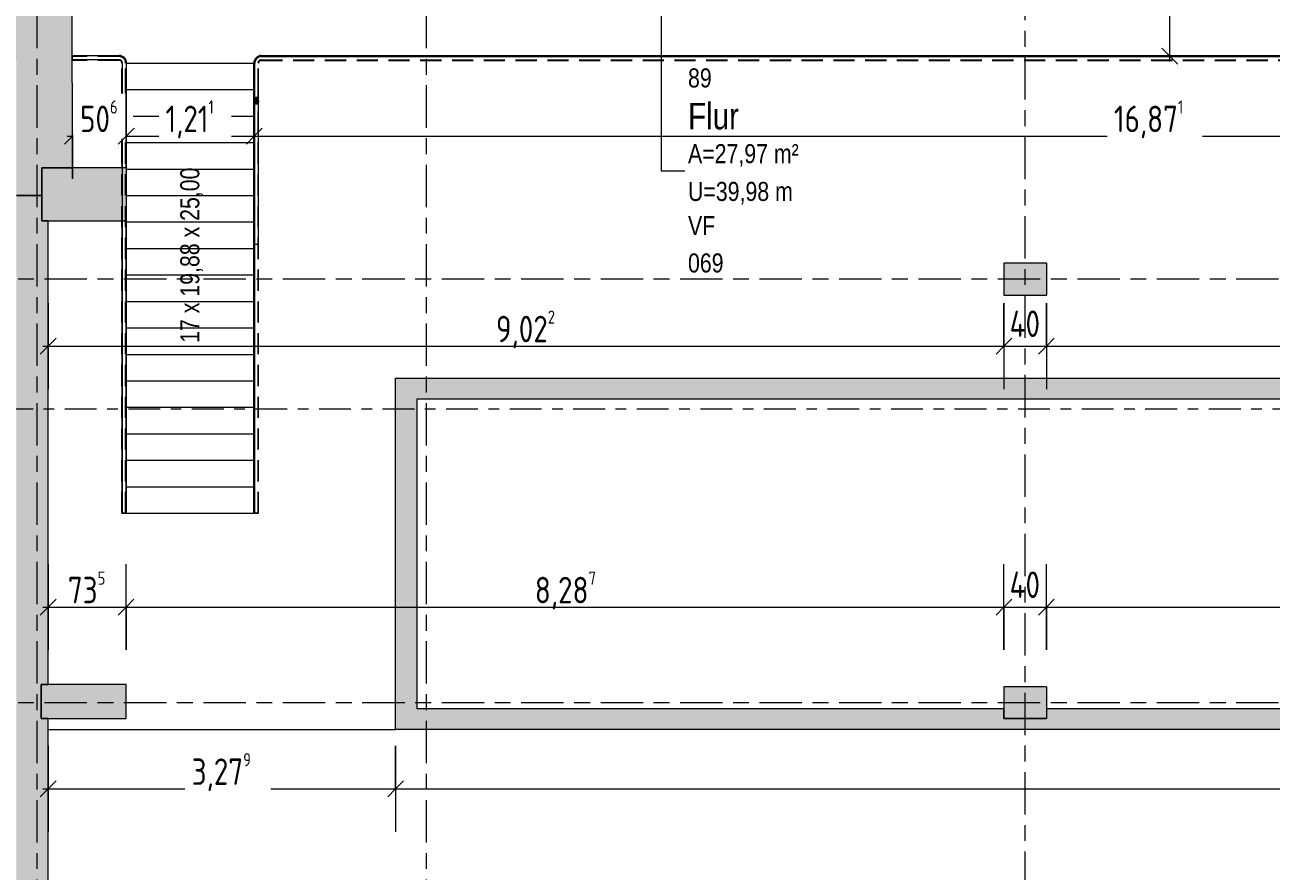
# Model space of a CAD drawing. Header units: metres. Extents: x 2 to 163, y -54 to 869.
# Tile 71 of 78: x 56 to 68, y 6 to 14. Entities that reach past the tile are written whole.
import ezdxf

# ---------------------------------------------------------------- set-up
doc = ezdxf.new("R2010")
doc.units = ezdxf.units.M
for name, pattern in [('_Rasterlinie_', [0.75, 0.4, -0.1, 0.15, -0.1]), ('_Schnittlinie_', [0.6, 0.3, -0.1, 0.1, -0.1]), ('_Verdeckte Linien_', [0.3, 0.2, -0.1])]:
    doc.linetypes.add(name, pattern=pattern)
for name, color, linetype, lineweight in [('A_Bem', 7, 'Continuous', 5), ('A_Bem-100', 7, 'Continuous', 5), ('A_Geländer', 7, 'Continuous', 5), ('A_Geschossdecken', 7, 'Continuous', 5), ('A_Linien_Raumtrennung', 7, 'Continuous', 5), ('A_Raster', 128, 'Continuous', 5), ('A_Raum-Txt', 16, 'Continuous', 5), ('A_Symbol-S_A', 172, 'Continuous', 5), ('A_Tragwerksstützen', 7, 'Continuous', 5), ('A_Treppe', 38, 'Continuous', 5), ('A_Wand', 244, 'Continuous', 5), ('A_Wand_Schraff', 1, 'Continuous', 5), ('Treppe - Beschriftungen', 50, 'Continuous', 5)]:
    doc.layers.add(name, color=color, linetype=linetype, lineweight=lineweight)
doc.styles.add('Arial_1', font='arial.ttf', dxfattribs={"width": 0.8, "height": 0.18})
doc.styles.add('Arial_B', font='txt', dxfattribs={"width": 0.8, "height": 0.25})
doc.styles.add('ISOCPEUR', font='isocpeur.ttf', dxfattribs={"width": 0.8, "height": 0.25})
doc.dimstyles.new('BLB-Standard_2_5_Aussen', dxfattribs={"dimscale": 0.3048, "dimtxt": 0.248995, "dimasz": 0.492126, "dimexe": 1.32874, "dimexo": 0.0625, "dimgap": 0.032808, "dimtad": 1, "dimdec": 1, "dimlfac": 100, "dimrnd": 0.1, "dimdsep": 46, "dimtxsty": 'ISOCPEUR', "dimblk1": 'OBLIQUE', "dimblk2": 'OBLIQUE', "dimsah": 1, "dimcen": 0.09, "dimdle": 0.164042, "dimazin": 0, "dimtfac": 1, "dimtdec": 4, "dimtix": 1, "dimtmove": 0, "dimatfit": 3, "dimfxl": 1.32874, "dimfxlon": 1, "dimtvp": 1, "dimtolj": 1, "dimtzin": 0, "dimarcsym": 2})
doc.dimstyles.new('BLB-Standard_2_5_Aussen_1', dxfattribs={"dimscale": 0.3048, "dimtxt": 0.248995, "dimasz": 0.492126, "dimexe": 1.32874, "dimexo": 0.0625, "dimgap": 0.032808, "dimtad": 1, "dimrnd": 0.001, "dimzin": 0, "dimdsep": 46, "dimtxsty": 'ISOCPEUR', "dimblk1": 'OBLIQUE', "dimblk2": 'OBLIQUE', "dimsah": 1, "dimcen": 0.09, "dimdle": 0.164042, "dimazin": 0, "dimtfac": 1, "dimtdec": 4, "dimtix": 1, "dimtmove": 0, "dimatfit": 3, "dimfxl": 1.32874, "dimfxlon": 1, "dimtvp": 1, "dimtolj": 1, "dimtzin": 0, "dimarcsym": 2})
doc.dimstyles.new('BLB-Standard_2_5_Aussen_maskiert', dxfattribs={"dimscale": 0.3048, "dimtxt": 0.248995, "dimasz": 0.492126, "dimexe": 1.32874, "dimexo": 0.0625, "dimgap": 0.032808, "dimtad": 1, "dimdec": 1, "dimlfac": 100, "dimrnd": 0.1, "dimdsep": 46, "dimtxsty": 'ISOCPEUR', "dimblk1": 'OBLIQUE', "dimblk2": 'OBLIQUE', "dimsah": 1, "dimcen": 0.09, "dimdle": 0.164042, "dimazin": 0, "dimtfac": 1, "dimtdec": 4, "dimtix": 1, "dimtmove": 0, "dimatfit": 3, "dimfxl": 1.32874, "dimfxlon": 1, "dimtvp": 1, "dimtfill": 1, "dimtolj": 1, "dimtzin": 0, "dimarcsym": 2})
doc.dimstyles.new('BLB-Standard_2_5_Aussen_maskiert_1', dxfattribs={"dimscale": 0.3048, "dimtxt": 0.248995, "dimasz": 0.492126, "dimexe": 1.32874, "dimexo": 0.0625, "dimgap": 0.032808, "dimtad": 1, "dimrnd": 0.001, "dimzin": 0, "dimdsep": 46, "dimtxsty": 'ISOCPEUR', "dimblk1": 'OBLIQUE', "dimblk2": 'OBLIQUE', "dimsah": 1, "dimcen": 0.09, "dimdle": 0.164042, "dimazin": 0, "dimtfac": 1, "dimtdec": 4, "dimtix": 1, "dimtmove": 0, "dimatfit": 3, "dimfxl": 1.32874, "dimfxlon": 1, "dimtvp": 1, "dimtfill": 1, "dimtolj": 1, "dimtzin": 0, "dimarcsym": 2})

# ---------------------------------------------------------------- blocks, each defined once
blk = doc.blocks.new('Geländer - Geländer-8098191-AB-E-1 OK FFB')
at = {"layer": 'A_Geländer', "color": 250, "lineweight": 9}
for p, q in [((1.24, 13.772), (1.24, 14.022)), ((1.24, 13.772), (1.24, 14.022)), ((1.24, 13.772), (1.24, 14.022)), ((1.24, 13.772), (1.24, 14.022)), ((1.301, 14.083), (18.046, 14.083)), ((1.301, 14.083), (18.046, 14.083)), ((1.301, 14.083), (18.046, 14.083)), ((1.301, 14.083), (18.046, 14.083)), ((1.24, 9.772), (1.24, 13.772)), ((1.24, 9.772), (1.24, 13.772)), ((1.24, 9.772), (1.24, 13.772)), ((1.24, 9.772), (1.24, 13.772)), ((1.27, 9.772), (1.24, 9.772)), ((1.27, 9.772), (1.24, 9.772)), ((1.27, 9.772), (1.24, 9.772)), ((1.27, 9.772), (1.24, 9.772))]:
    blk.add_line(p, q, dxfattribs=at)
at = {"layer": 'A_Geländer', "color": 250, "linetype": '_Verdeckte Linien_', "lineweight": 9}
for p, q in [((1.27, 13.772), (1.27, 14.022)), ((1.27, 13.772), (1.27, 14.022)), ((1.27, 13.772), (1.27, 14.022)), ((1.27, 13.772), (1.27, 14.022)), ((1.301, 14.053), (18.046, 14.053)), ((1.301, 14.053), (18.046, 14.053)), ((1.301, 14.053), (18.046, 14.053)), ((1.301, 14.053), (18.046, 14.053)), ((1.27, 9.772), (1.27, 13.772)), ((1.27, 9.772), (1.27, 13.772)), ((1.27, 9.772), (1.27, 13.772)), ((1.27, 9.772), (1.27, 13.772))]:
    blk.add_line(p, q, dxfattribs=at)
at = {"layer": 'A_Geländer', "color": 250, "lineweight": 9}
blk.add_arc((1.301, 14.022), 0.0615, 90, 180, dxfattribs=at)
blk.add_arc((1.301, 14.022), 0.0615, 90, 180, dxfattribs=at)
blk.add_arc((1.301, 14.022), 0.0615, 90, 180, dxfattribs=at)
blk.add_arc((1.301, 14.022), 0.0615, 90, 180, dxfattribs=at)
at = {"layer": 'A_Geländer', "color": 250, "linetype": '_Verdeckte Linien_', "lineweight": 9}
blk.add_arc((1.301, 14.022), 0.0315, 90, 180, dxfattribs=at)
blk.add_arc((1.301, 14.022), 0.0315, 90, 180, dxfattribs=at)
blk.add_arc((1.301, 14.022), 0.0315, 90, 180, dxfattribs=at)
blk.add_arc((1.301, 14.022), 0.0315, 90, 180, dxfattribs=at)
blk = doc.blocks.new('Geländer - Geländer-8098194-AB-E-1 OK FFB')
at = {"layer": 'A_Geländer', "color": 250, "lineweight": 9}
for p, q in [((-0.483, 14.053), (-0.483, 14.083)), ((-0.483, 14.053), (-0.483, 14.083)), ((-0.483, 14.053), (-0.483, 14.083)), ((-0.483, 14.053), (-0.483, 14.083)), ((-0.042, 14.053), (-0.483, 14.053)), ((-0.042, 14.053), (-0.483, 14.053)), ((-0.042, 14.053), (-0.483, 14.053)), ((-0.042, 14.053), (-0.483, 14.053)), ((-0.011, 13.772), (-0.011, 14.022)), ((-0.011, 13.772), (-0.011, 14.022)), ((-0.011, 13.772), (-0.011, 14.022)), ((-0.011, 13.772), (-0.011, 14.022)), ((-0.011, 9.772), (-0.011, 13.772)), ((-0.011, 9.772), (-0.011, 13.772)), ((-0.011, 9.772), (-0.011, 13.772)), ((-0.011, 9.772), (-0.011, 13.772)), ((0.019, 9.772), (-0.011, 9.772)), ((0.019, 9.772), (-0.011, 9.772)), ((0.019, 9.772), (-0.011, 9.772)), ((0.019, 9.772), (-0.011, 9.772))]:
    blk.add_line(p, q, dxfattribs=at)
at = {"layer": 'A_Geländer', "color": 250, "linetype": '_Verdeckte Linien_', "lineweight": 9}
for p, q in [((-0.042, 14.083), (-0.483, 14.083)), ((-0.042, 14.083), (-0.483, 14.083)), ((-0.042, 14.083), (-0.483, 14.083)), ((-0.042, 14.083), (-0.483, 14.083)), ((0.019, 13.772), (0.019, 14.022)), ((0.019, 13.772), (0.019, 14.022)), ((0.019, 13.772), (0.019, 14.022)), ((0.019, 13.772), (0.019, 14.022)), ((0.019, 9.772), (0.019, 13.772)), ((0.019, 9.772), (0.019, 13.772)), ((0.019, 9.772), (0.019, 13.772)), ((0.019, 9.772), (0.019, 13.772))]:
    blk.add_line(p, q, dxfattribs=at)
blk.add_arc((-0.042, 14.022), 0.0615, 360, 90, dxfattribs=at)
blk.add_arc((-0.042, 14.022), 0.0615, 360, 90, dxfattribs=at)
blk.add_arc((-0.042, 14.022), 0.0615, 360, 90, dxfattribs=at)
blk.add_arc((-0.042, 14.022), 0.0615, 360, 90, dxfattribs=at)
at = {"layer": 'A_Geländer', "color": 250, "lineweight": 9}
blk.add_arc((-0.042, 14.022), 0.0315, 360, 90, dxfattribs=at)
blk.add_arc((-0.042, 14.022), 0.0315, 360, 90, dxfattribs=at)
blk.add_arc((-0.042, 14.022), 0.0315, 360, 90, dxfattribs=at)
blk.add_arc((-0.042, 14.022), 0.0315, 360, 90, dxfattribs=at)
blk = doc.blocks.new('Typ des oberen Holms - Oberer Geländerholm_Innen_-8098199-AB-E-1 OK FFB')
at = {"layer": 'A_Geländer', "lineweight": 9}
blk.add_hatch(color=253, dxfattribs=at).paths.add_polyline_path([(1.253, 13.634), (1.257, 13.634), (1.261, 13.635), (1.265, 13.638), (1.271, 13.647), (1.274, 13.659), (1.274, 13.672), (1.271, 13.684), (1.265, 13.693), (1.261, 13.696), (1.257, 13.698), (1.253, 13.698), (1.249, 13.696), (1.245, 13.693), (1.239, 13.684), (1.235, 13.672), (1.235, 13.659), (1.239, 13.647), (1.245, 13.638), (1.249, 13.635)], flags=0)
at = {"layer": 'A_Geländer', "color": 250, "lineweight": 9}
for p, q in [((1.235, 13.666), (1.235, 12.308)), ((1.275, 12.308), (1.275, 13.666))]:
    blk.add_line(p, q, dxfattribs=at)
at = {"layer": 'A_Geländer', "color": 250, "lineweight": 9, "flags": 128}
for points in [[(1.275, 13.666), (1.274, 13.672), (1.273, 13.679), (1.271, 13.684), (1.268, 13.689), (1.265, 13.693), (1.261, 13.696), (1.257, 13.698), (1.253, 13.698), (1.249, 13.696), (1.245, 13.693), (1.242, 13.689), (1.239, 13.684), (1.237, 13.679), (1.235, 13.672), (1.235, 13.666)], [(1.275, 13.666), (1.274, 13.659), (1.273, 13.653), (1.271, 13.647), (1.268, 13.642), (1.265, 13.638), (1.261, 13.635), (1.257, 13.634), (1.253, 13.634), (1.249, 13.635), (1.245, 13.638), (1.242, 13.642), (1.239, 13.647), (1.237, 13.653), (1.235, 13.659), (1.235, 13.666)], [(1.275, 12.308), (1.274, 12.308), (1.273, 12.308), (1.271, 12.308), (1.267, 12.308), (1.264, 12.308), (1.259, 12.308), (1.255, 12.308), (1.25, 12.308), (1.246, 12.308), (1.242, 12.308), (1.239, 12.308), (1.237, 12.308), (1.235, 12.308), (1.235, 12.308)]]:
    blk.add_lwpolyline(points, dxfattribs=at)
blk = doc.blocks.new('Typ des oberen Holms - Oberer Geländerholm_Innen_-V8-AB-E-1 OK FFB')
at = {"layer": 'A_Geländer', "color": 250, "linetype": '_Verdeckte Linien_', "lineweight": 9}
for p, q in [((1.235, 13.772), (1.235, 14.022)), ((1.275, 13.772), (1.275, 14.022)), ((1.301, 14.088), (18.046, 14.088)), ((1.301, 14.048), (18.046, 14.048)), ((1.235, 9.772), (1.235, 13.772)), ((1.275, 9.772), (1.275, 13.772)), ((1.235, 9.772), (1.275, 9.772))]:
    blk.add_line(p, q, dxfattribs=at)
for radius in [0.0665, 0.0265]:
    blk.add_arc((1.301, 14.022), radius, 90, 180, dxfattribs=at)
blk = doc.blocks.new('Typ des oberen Holms - Oberer Geländerholm_Innen_-8098211-AB-E-1 OK FFB')
at = {"layer": 'A_Geländer', "lineweight": 9}
blk.add_hatch(color=253, dxfattribs=at).paths.add_polyline_path([(0.002, 13.634), (0.006, 13.634), (0.01, 13.635), (0.014, 13.638), (0.02, 13.647), (0.024, 13.659), (0.024, 13.672), (0.02, 13.684), (0.014, 13.693), (0.01, 13.696), (0.006, 13.698), (0.002, 13.698), (-0.002, 13.696), (-0.006, 13.693), (-0.012, 13.684), (-0.015, 13.672), (-0.015, 13.659), (-0.012, 13.647), (-0.006, 13.638), (-0.002, 13.635)], flags=0)
at = {"layer": 'A_Geländer', "color": 250, "lineweight": 9}
for p, q in [((-0.016, 13.666), (-0.016, 13.033)), ((0.024, 13.033), (0.024, 13.666)), ((-0.016, 12.533), (-0.016, 9.772)), ((0.024, 9.772), (0.024, 12.533))]:
    blk.add_line(p, q, dxfattribs=at)
at = {"layer": 'A_Geländer', "color": 250, "lineweight": 9, "flags": 128}
for points in [[(0.024, 13.666), (0.024, 13.672), (0.022, 13.679), (0.02, 13.684), (0.017, 13.689), (0.014, 13.693), (0.01, 13.696), (0.006, 13.698), (0.002, 13.698), (-0.002, 13.696), (-0.006, 13.693), (-0.009, 13.689), (-0.012, 13.684), (-0.014, 13.679), (-0.015, 13.672), (-0.016, 13.666)], [(-0.016, 13.666), (-0.015, 13.659), (-0.014, 13.653), (-0.012, 13.647), (-0.009, 13.642), (-0.006, 13.638), (-0.002, 13.635), (0.002, 13.634), (0.006, 13.634), (0.01, 13.635), (0.014, 13.638), (0.017, 13.642), (0.02, 13.647), (0.022, 13.653), (0.024, 13.659), (0.024, 13.666)], [(0.024, 9.772), (0.023, 9.772), (0.021, 9.772), (0.018, 9.772), (0.014, 9.772), (0.009, 9.772), (0.004, 9.772), (-0.001, 9.772), (-0.006, 9.772), (-0.01, 9.772), (-0.013, 9.772), (-0.015, 9.772), (-0.016, 9.772)]]:
    blk.add_lwpolyline(points, dxfattribs=at)
blk = doc.blocks.new('Typ des oberen Holms - Oberer Geländerholm_Innen_-V9-AB-E-1 OK FFB')
at = {"layer": 'A_Geländer', "color": 250, "linetype": '_Verdeckte Linien_', "lineweight": 9}
for p, q in [((-0.483, 14.048), (-0.483, 14.088)), ((-0.042, 14.088), (-0.483, 14.088)), ((-0.042, 14.048), (-0.483, 14.048)), ((-0.016, 13.772), (-0.016, 14.022)), ((0.024, 13.772), (0.024, 14.022)), ((-0.016, 9.772), (-0.016, 13.772)), ((0.024, 9.772), (0.024, 13.772)), ((-0.016, 9.772), (0.024, 9.772))]:
    blk.add_line(p, q, dxfattribs=at)
for radius in [0.0665, 0.0265]:
    blk.add_arc((-0.042, 14.022), radius, 360, 90, dxfattribs=at)
blk = doc.blocks.new('DIMBLOCK321-AB-E-1 OK FFB')
at = {"layer": 'A_Bem-100', "lineweight": 9}
for p, q in [((66.758, 15.594), (66.683, 15.669)), ((66.758, 15.594), (66.833, 15.519)), ((66.758, 14.088), (66.683, 14.163)), ((66.758, 14.088), (66.833, 14.013))]:
    blk.add_line(p, q, dxfattribs=at)
at = {"layer": 'A_Bem-100'}
for p, q in [((66.353, 15.594), (67.163, 15.594)), ((66.758, 15.594), (66.353, 15.594)), ((66.758, 14.038), (66.758, 15.644)), ((66.353, 14.088), (67.163, 14.088)), ((66.758, 14.088), (66.353, 14.088))]:
    blk.add_line(p, q, dxfattribs=at)
at = {"layer": 'A_Bem-100', "color": 0, "insert": (66.421, 14.576), "char_height": 0.25, "width": 0.63639, "attachment_point": 1, "rotation": 90, "line_spacing_factor": 1.149209, "style": 'ISOCPEUR', "bg_fill": 3, "box_fill_scale": 1.25, "bg_fill_color": 256, "bg_fill_true_color": 13158600, "bg_fill_transparency": 0}
blk.add_mtext('1,50\\A2\\H0.5x;\\S5^  ;\\H2x;', dxfattribs=at)
blk = doc.blocks.new('_Oblique')
at = {"color": 0, "linetype": 'ByBlock', "lineweight": -2}
blk.add_line((-0.5, -0.5), (0.5, 0.5), dxfattribs=at)
blk = doc.blocks.new('DIMBLOCK322-AB-E-1 OK FFB')
at = {"layer": 'A_Bem-100'}
for p, q in [((56.399, 12.928), (56.399, 13.738)), ((56.905, 13.738), (56.905, 12.928)), ((56.905, 13.333), (56.905, 13.738)), ((56.349, 13.333), (56.905, 13.333)), ((56.399, 13.333), (56.399, 12.928))]:
    blk.add_line(p, q, dxfattribs=at)
at = {"layer": 'A_Bem-100', "lineweight": 9}
for p, q in [((56.399, 13.333), (56.324, 13.258)), ((56.399, 13.333), (56.474, 13.408)), ((56.905, 13.333), (56.83, 13.258)), ((56.905, 13.333), (56.98, 13.408))]:
    blk.add_line(p, q, dxfattribs=at)
at = {"layer": 'A_Bem-100', "color": 0, "insert": (56.47, 13.67), "char_height": 0.25, "width": 0.43621, "attachment_point": 1, "line_spacing_factor": 1.149209, "style": 'ISOCPEUR', "bg_fill": 3, "box_fill_scale": 1.25, "bg_fill_color": 256, "bg_fill_true_color": 13158600, "bg_fill_transparency": 0}
blk.add_mtext('50\\A2\\H0.5x;\\S6^  ;\\H2x;', dxfattribs=at)
blk = doc.blocks.new('DIMBLOCK323-AB-E-1 OK FFB')
at = {"layer": 'A_Bem-100'}
for p, q in [((56.905, 13.738), (56.905, 12.928)), ((56.905, 13.333), (56.905, 13.738)), ((58.115, 13.738), (58.115, 12.928)), ((58.115, 13.333), (58.115, 13.738)), ((56.905, 13.333), (58.115, 13.333))]:
    blk.add_line(p, q, dxfattribs=at)
at = {"layer": 'A_Bem-100', "lineweight": 9}
for p, q in [((56.905, 13.333), (56.83, 13.258)), ((56.905, 13.333), (56.98, 13.408)), ((58.115, 13.333), (58.04, 13.258)), ((58.115, 13.333), (58.19, 13.408))]:
    blk.add_line(p, q, dxfattribs=at)
at = {"layer": 'A_Bem-100', "color": 0, "insert": (57.277, 13.67), "char_height": 0.25, "width": 0.55871, "attachment_point": 1, "line_spacing_factor": 1.149209, "style": 'ISOCPEUR', "bg_fill": 3, "box_fill_scale": 1.25, "bg_fill_color": 256, "bg_fill_true_color": 13158600, "bg_fill_transparency": 0}
blk.add_mtext('1,21\\A2\\H0.5x;\\S1^  ;\\H2x;', dxfattribs=at)
blk = doc.blocks.new('DIMBLOCK324-AB-E-1 OK FFB')
at = {"layer": 'A_Bem-100'}
for p, q in [((58.115, 13.738), (58.115, 12.928)), ((58.115, 13.333), (58.115, 13.738)), ((74.987, 13.738), (74.987, 12.928)), ((74.987, 13.333), (74.987, 13.738)), ((58.115, 13.333), (75.037, 13.333))]:
    blk.add_line(p, q, dxfattribs=at)
at = {"layer": 'A_Bem-100', "lineweight": 9}
for p, q in [((58.115, 13.333), (58.04, 13.258)), ((58.115, 13.333), (58.19, 13.408)), ((74.987, 13.333), (74.912, 13.258)), ((74.987, 13.333), (75.062, 13.408))]:
    blk.add_line(p, q, dxfattribs=at)
at = {"layer": 'A_Bem-100', "color": 0, "insert": (66.23, 13.67), "char_height": 0.25, "width": 0.77084, "attachment_point": 1, "line_spacing_factor": 1.149209, "style": 'ISOCPEUR', "bg_fill": 3, "box_fill_scale": 1.25, "bg_fill_color": 256, "bg_fill_true_color": 13158600, "bg_fill_transparency": 0}
blk.add_mtext('16,87\\A2\\H0.5x;\\S1^  ;\\H2x;', dxfattribs=at)
blk = doc.blocks.new('DIMBLOCK380-AB-E-1 OK FFB')
at = {"layer": 'A_Bem-100'}
for p, q in [((56.169, 7.574), (56.169, 6.764)), ((56.169, 7.169), (56.169, 7.574)), ((59.449, 7.574), (59.449, 6.764)), ((59.449, 7.169), (59.449, 7.574)), ((56.119, 7.169), (59.449, 7.169))]:
    blk.add_line(p, q, dxfattribs=at)
at = {"layer": 'A_Bem-100', "lineweight": 9}
for p, q in [((56.169, 7.169), (56.244, 7.244)), ((59.449, 7.169), (59.524, 7.244)), ((56.169, 7.169), (56.094, 7.094)), ((59.449, 7.169), (59.374, 7.094))]:
    blk.add_line(p, q, dxfattribs=at)
at = {"layer": 'A_Bem-100', "color": 0, "insert": (57.524, 7.506), "char_height": 0.25, "width": 0.68419, "attachment_point": 1, "line_spacing_factor": 1.149209, "style": 'ISOCPEUR', "bg_fill": 3, "box_fill_scale": 1.25, "bg_fill_color": 256, "bg_fill_true_color": 13158600, "bg_fill_transparency": 0}
blk.add_mtext('3,27\\A2\\H0.5x;\\S9^  ;\\H2x;', dxfattribs=at)
blk = doc.blocks.new('DIMBLOCK381-AB-E-1 OK FFB')
at = {"layer": 'A_Bem-100'}
for p, q in [((59.449, 7.574), (59.449, 6.764)), ((59.449, 7.169), (59.449, 7.574)), ((77.134, 7.574), (77.134, 6.764)), ((77.134, 7.169), (77.134, 7.574)), ((59.449, 7.169), (77.134, 7.169))]:
    blk.add_line(p, q, dxfattribs=at)
at = {"layer": 'A_Bem-100', "lineweight": 9}
for p, q in [((59.449, 7.169), (59.524, 7.244)), ((77.134, 7.169), (77.209, 7.244)), ((59.449, 7.169), (59.374, 7.094)), ((77.134, 7.169), (77.059, 7.094))]:
    blk.add_line(p, q, dxfattribs=at)
at = {"layer": 'A_Bem-100', "color": 0, "insert": (67.958, 7.506), "char_height": 0.25, "width": 0.80072, "attachment_point": 1, "line_spacing_factor": 1.149209, "style": 'ISOCPEUR', "bg_fill": 3, "box_fill_scale": 1.25, "bg_fill_color": 256, "bg_fill_true_color": 13158600, "bg_fill_transparency": 0}
blk.add_mtext('17,68\\A2\\H0.5x;\\S5^  ;\\H2x;', dxfattribs=at)
blk = doc.blocks.new('DIMBLOCK390-AB-E-1 OK FFB')
at = {"layer": 'A_Bem-100'}
for p, q in [((56.169, 9.29), (56.169, 8.48)), ((56.169, 8.885), (56.169, 9.29)), ((56.904, 8.48), (56.904, 9.29)), ((56.119, 8.885), (56.904, 8.885)), ((56.904, 8.885), (56.904, 8.48))]:
    blk.add_line(p, q, dxfattribs=at)
at = {"layer": 'A_Bem-100', "lineweight": 9}
for p, q in [((56.169, 8.885), (56.244, 8.96)), ((56.904, 8.885), (56.979, 8.96)), ((56.169, 8.885), (56.094, 8.81)), ((56.904, 8.885), (56.829, 8.81))]:
    blk.add_line(p, q, dxfattribs=at)
at = {"layer": 'A_Bem-100', "color": 0, "insert": (56.355, 9.221), "char_height": 0.25, "width": 0.43621, "attachment_point": 1, "line_spacing_factor": 1.149209, "style": 'ISOCPEUR'}
blk.add_mtext('73\\A2\\H0.5x;\\S5^  ;\\H2x;', dxfattribs=at)
blk = doc.blocks.new('DIMBLOCK391-AB-E-1 OK FFB')
at = {"layer": 'A_Bem-100'}
for p, q in [((56.904, 8.48), (56.904, 9.29)), ((65.192, 8.48), (65.192, 9.29)), ((56.904, 8.885), (65.192, 8.885)), ((56.904, 8.885), (56.904, 8.48)), ((65.192, 8.885), (65.192, 8.48))]:
    blk.add_line(p, q, dxfattribs=at)
at = {"layer": 'A_Bem-100', "lineweight": 9}
for p, q in [((56.904, 8.885), (56.979, 8.96)), ((65.192, 8.885), (65.267, 8.96)), ((56.904, 8.885), (56.829, 8.81)), ((65.192, 8.885), (65.117, 8.81))]:
    blk.add_line(p, q, dxfattribs=at)
at = {"layer": 'A_Bem-100', "color": 0, "insert": (60.763, 9.221), "char_height": 0.25, "width": 0.68419, "attachment_point": 1, "line_spacing_factor": 1.149209, "style": 'ISOCPEUR'}
blk.add_mtext('8,28\\A2\\H0.5x;\\S7^  ;\\H2x;', dxfattribs=at)
blk = doc.blocks.new('DIMBLOCK392-AB-E-1 OK FFB')
at = {"layer": 'A_Bem-100'}
for p, q in [((65.192, 8.48), (65.192, 9.29)), ((65.592, 8.48), (65.592, 9.29)), ((65.192, 8.885), (65.592, 8.885)), ((65.192, 8.885), (65.192, 8.48)), ((65.592, 8.885), (65.592, 8.48))]:
    blk.add_line(p, q, dxfattribs=at)
at = {"layer": 'A_Bem-100', "lineweight": 9}
for p, q in [((65.192, 8.885), (65.267, 8.96)), ((65.592, 8.885), (65.667, 8.96)), ((65.192, 8.885), (65.117, 8.81)), ((65.592, 8.885), (65.517, 8.81))]:
    blk.add_line(p, q, dxfattribs=at)
at = {"layer": 'A_Bem-100', "color": 0, "insert": (65.245, 9.221), "char_height": 0.25, "width": 0.35255, "attachment_point": 1, "line_spacing_factor": 1.149209, "style": 'ISOCPEUR'}
blk.add_mtext('40', dxfattribs=at)
blk = doc.blocks.new('DIMBLOCK393-AB-E-1 OK FFB')
at = {"layer": 'A_Bem-100'}
for p, q in [((65.592, 8.48), (65.592, 9.29)), ((70.982, 8.48), (70.982, 9.29)), ((65.592, 8.885), (70.982, 8.885)), ((65.592, 8.885), (65.592, 8.48)), ((70.982, 8.885), (70.982, 8.48))]:
    blk.add_line(p, q, dxfattribs=at)
at = {"layer": 'A_Bem-100', "lineweight": 9}
for p, q in [((65.592, 8.885), (65.667, 8.96)), ((70.982, 8.885), (71.057, 8.96)), ((65.592, 8.885), (65.517, 8.81)), ((70.982, 8.885), (70.907, 8.81))]:
    blk.add_line(p, q, dxfattribs=at)
at = {"layer": 'A_Bem-100', "color": 0, "insert": (68.047, 9.221), "char_height": 0.25, "width": 0.57664, "attachment_point": 1, "line_spacing_factor": 1.149209, "style": 'ISOCPEUR'}
blk.add_mtext('5,39', dxfattribs=at)
blk = doc.blocks.new('DIMBLOCK399-AB-E-1 OK FFB')
at = {"layer": 'A_Bem-100'}
for p, q in [((56.169, 11.754), (56.169, 10.944)), ((56.169, 11.349), (56.169, 11.754)), ((65.192, 11.754), (65.192, 10.944)), ((65.192, 11.349), (65.192, 11.754)), ((56.119, 11.349), (65.192, 11.349))]:
    blk.add_line(p, q, dxfattribs=at)
at = {"layer": 'A_Bem-100', "lineweight": 9}
for p, q in [((56.169, 11.349), (56.244, 11.424)), ((65.192, 11.349), (65.267, 11.424)), ((56.169, 11.349), (56.094, 11.274)), ((65.192, 11.349), (65.117, 11.274))]:
    blk.add_line(p, q, dxfattribs=at)
at = {"layer": 'A_Bem-100', "color": 0, "insert": (60.396, 11.686), "char_height": 0.25, "width": 0.68419, "attachment_point": 1, "line_spacing_factor": 1.149209, "style": 'ISOCPEUR'}
blk.add_mtext('9,02\\A2\\H0.5x;\\S2^  ;\\H2x;', dxfattribs=at)
blk = doc.blocks.new('DIMBLOCK400-AB-E-1 OK FFB')
at = {"layer": 'A_Bem-100'}
for p, q in [((65.192, 11.754), (65.192, 10.944)), ((65.192, 11.349), (65.192, 11.754)), ((65.592, 11.754), (65.592, 10.944)), ((65.592, 11.349), (65.592, 11.754)), ((65.192, 11.349), (65.592, 11.349))]:
    blk.add_line(p, q, dxfattribs=at)
at = {"layer": 'A_Bem-100', "lineweight": 9}
for p, q in [((65.192, 11.349), (65.267, 11.424)), ((65.592, 11.349), (65.667, 11.424)), ((65.192, 11.349), (65.117, 11.274)), ((65.592, 11.349), (65.517, 11.274))]:
    blk.add_line(p, q, dxfattribs=at)
at = {"layer": 'A_Bem-100', "color": 0, "insert": (65.245, 11.686), "char_height": 0.25, "width": 0.35255, "attachment_point": 1, "line_spacing_factor": 1.149209, "style": 'ISOCPEUR'}
blk.add_mtext('40', dxfattribs=at)
blk = doc.blocks.new('DIMBLOCK401-AB-E-1 OK FFB')
at = {"layer": 'A_Bem-100'}
for p, q in [((65.592, 11.754), (65.592, 10.944)), ((65.592, 11.349), (65.592, 11.754)), ((70.982, 11.754), (70.982, 10.944)), ((70.982, 11.349), (70.982, 11.754)), ((65.592, 11.349), (70.982, 11.349))]:
    blk.add_line(p, q, dxfattribs=at)
at = {"layer": 'A_Bem-100', "lineweight": 9}
for p, q in [((65.592, 11.349), (65.667, 11.424)), ((70.982, 11.349), (71.057, 11.424)), ((65.592, 11.349), (65.517, 11.274)), ((70.982, 11.349), (70.907, 11.274))]:
    blk.add_line(p, q, dxfattribs=at)
at = {"layer": 'A_Bem-100', "color": 0, "insert": (68.047, 11.686), "char_height": 0.25, "width": 0.57664, "attachment_point": 1, "line_spacing_factor": 1.149209, "style": 'ISOCPEUR'}
blk.add_mtext('5,39', dxfattribs=at)

msp = doc.modelspace()

# ---------------------------------------------------------------- hatches: boundary and pattern name
at = {"layer": 'A_Tragwerksstützen'}
for points in [[(56.1094, 12.5329), (56.9094, 12.5329), (56.9094, 13.0329), (56.1094, 13.0329), (56.1094, 12.7729)], [(65.1919, 11.8316), (65.5919, 11.8316), (65.5919, 12.1316), (65.1919, 12.1316)], [(56.9044, 7.8329), (56.9044, 8.1529), (56.1044, 8.1529), (56.1044, 7.8329), (56.1694, 7.8329)], [(65.1919, 7.8316), (65.5919, 7.8316), (65.5919, 8.1316), (65.1919, 8.1316), (65.1919, 7.928)]]:
    msp.add_hatch(color=8, dxfattribs=at).paths.add_polyline_path(points, flags=0)
at = {"layer": 'A_Wand_Schraff', "lineweight": 9}
for points in [[(55.8694, 12.7725), (56.1094, 12.7729), (56.1094, 13.0329), (56.3989, 13.0329), (56.3936, 15.8938), (56.1636, 15.8938), (56.1636, 15.8909), (55.8636, 15.8938), (55.867, 14.0782)], [(56.1694, -14.9729), (56.1694, -12.1596), (56.0944, -12.1596), (56.0944, -11.8496), (56.1694, -11.8496), (56.1694, -8.1596), (56.0944, -8.1596), (56.0944, -7.8496), (56.1694, -7.8496), (56.1694, -4.1646), (56.0794, -4.1646), (56.0794, -3.8546), (56.1694, -3.8546), (56.1694, -0.1696), (56.0994, -0.1696), (56.0994, 0.1504), (56.1694, 0.1504), (56.1694, 3.8179), (56.0894, 3.8179), (56.0894, 4.1379), (56.1694, 4.1379), (56.1694, 7.8329), (56.1044, 7.8329), (56.1044, 8.1529), (56.1694, 8.1529), (56.1694, 12.5329), (56.1094, 12.5329), (56.1094, 12.7729), (55.8694, 12.7729), (55.8694, -14.9723)]]:
    msp.add_hatch(color=253, dxfattribs=at).paths.add_polyline_path(points, flags=0)
at = {"layer": 'A_Wand_Schraff'}
for points in [[(77.1338, 10.848), (77.1338, 11.048), (59.4488, 11.048), (59.4488, 10.848), (76.9338, 10.848)], [(59.6488, 7.928), (59.6488, 10.848), (59.4488, 10.848), (59.4488, 7.928)], [(76.103, 7.728), (76.9338, 7.728), (76.9338, 7.8316), (76.8219, 7.8316), (76.8219, 7.928), (71.3819, 7.928), (71.3819, 7.8316), (70.9819, 7.8316), (70.9819, 7.928), (65.5919, 7.928), (65.5919, 7.8316), (65.1919, 7.8316), (65.1919, 7.928), (59.4488, 7.928), (59.4488, 7.728), (67.4799, 7.728)]]:
    msp.add_hatch(color=8, dxfattribs=at).paths.add_polyline_path(points, flags=0)

# ---------------------------------------------------------------- linework, layer by layer
at = {"layer": 'A_Geschossdecken', "color": 253, "lineweight": 9}
for p, q in [((56.397, 14.0938), (56.838, 14.0938)), ((56.9099, 14.0218), (58.1099, 14.0218)), ((58.1819, 14.0938), (74.9264, 14.0938)), ((56.1694, 7.728), (59.4488, 7.728))]:
    msp.add_line(p, q, dxfattribs=at)
for centre, start, end in [((56.838, 14.0218), 0, 90), ((58.1819, 14.0218), 90, 180)]:
    msp.add_arc(centre, 0.0719, start, end, dxfattribs=at)
at = {"layer": 'A_Linien_Raumtrennung', "color": 250, "lineweight": 9}
for p, q in [((56.9099, 14.0218), (58.1099, 14.0218)), ((56.9099, 9.7718), (58.1099, 9.7718))]:
    msp.add_line(p, q, dxfattribs=at)
msp.add_arc((56.838, 14.0218), 0.0719, 359.96615, 90, dxfattribs=at)
at = {"layer": 'A_Raster', "linetype": '_Rasterlinie_', "lineweight": 9}
for p, q in [((56.0619, 37.0621), (56.0619, -53.073)), ((65.3919, -53.073), (65.3919, 37.0621)), ((87.2847, 11.9816), (15.4272, 11.9816)), ((87.2847, 7.9816), (15.4272, 7.9816))]:
    msp.add_line(p, q, dxfattribs=at)
at = {"layer": 'A_Raum-Txt'}
for p, q in [((61.955, 14.9669), (61.955, 13.0044)), ((61.955, 13.0044), (62.1798, 13.0044))]:
    msp.add_line(p, q, dxfattribs=at)
at = {"layer": 'A_Symbol-S_A', "linetype": '_Schnittlinie_', "lineweight": 9}
msp.add_line((22.7262, 10.7587), (86.0189, 10.7587), dxfattribs=at)
at = {"layer": 'A_Tragwerksstützen', "color": 250, "lineweight": 9}
for p, q in [((56.3989, 13.0329), (56.1094, 13.0329)), ((56.1094, 13.0329), (56.1094, 12.7729)), ((56.9094, 13.0329), (56.3989, 13.0329)), ((56.9094, 12.5329), (56.9094, 13.0329)), ((56.1094, 12.7729), (56.1094, 12.5329)), ((56.1094, 12.5329), (56.1694, 12.5329)), ((56.1694, 12.5329), (56.9094, 12.5329)), ((65.5919, 12.1316), (65.1919, 12.1316)), ((65.1919, 12.1316), (65.1919, 11.8316)), ((65.5919, 12.1316), (65.5919, 11.8316)), ((65.1919, 11.8316), (65.5919, 11.8316)), ((56.1694, 8.1529), (56.1044, 8.1529)), ((56.1044, 8.1529), (56.1044, 7.8329)), ((56.9044, 8.1529), (56.1694, 8.1529)), ((56.9044, 7.8329), (56.9044, 8.1529)), ((65.5919, 8.1316), (65.1919, 8.1316)), ((65.1919, 8.1316), (65.1919, 7.928)), ((65.5919, 8.1316), (65.5919, 7.928)), ((65.1919, 7.928), (65.1919, 7.8316)), ((65.5919, 7.928), (65.5919, 7.8316)), ((56.1044, 7.8329), (56.1694, 7.8329)), ((56.1694, 7.8329), (56.9044, 7.8329)), ((65.1919, 7.8316), (65.5919, 7.8316))]:
    msp.add_line(p, q, dxfattribs=at)
at = {"layer": 'A_Treppe', "color": 250, "lineweight": 9}
for p, q in [((56.9099, 14.0218), (58.1099, 14.0218)), ((56.9099, 13.7718), (56.9099, 14.0218)), ((58.1099, 13.7718), (58.1099, 14.0218)), ((56.9099, 13.5218), (56.9099, 13.7718)), ((56.9099, 13.7718), (58.1099, 13.7718)), ((58.1099, 13.5218), (58.1099, 13.7718)), ((56.9099, 13.2718), (56.9099, 13.5218)), ((56.9099, 13.5218), (58.1099, 13.5218)), ((58.1099, 13.2718), (58.1099, 13.5218)), ((56.9099, 13.0218), (56.9099, 13.2718)), ((56.9099, 13.2718), (58.1099, 13.2718)), ((58.1099, 13.0218), (58.1099, 13.2718)), ((56.9099, 12.7718), (56.9099, 13.0218)), ((56.9099, 13.0218), (58.1099, 13.0218)), ((58.1099, 12.7718), (58.1099, 13.0218)), ((56.9099, 12.5218), (56.9099, 12.7718)), ((56.9099, 12.7718), (58.1099, 12.7718)), ((58.1099, 12.5218), (58.1099, 12.7718)), ((56.9099, 12.2718), (56.9099, 12.5218)), ((56.9099, 12.5218), (58.1099, 12.5218)), ((58.1099, 12.2718), (58.1099, 12.5218)), ((56.9099, 12.0218), (56.9099, 12.2718)), ((56.9099, 12.2718), (58.1099, 12.2718)), ((58.1099, 12.0218), (58.1099, 12.2718)), ((56.9099, 11.7718), (56.9099, 12.0218)), ((56.9099, 12.0218), (58.1099, 12.0218)), ((58.1099, 11.7718), (58.1099, 12.0218)), ((56.9099, 11.5218), (56.9099, 11.7718)), ((56.9099, 11.7718), (58.1099, 11.7718)), ((58.1099, 11.5218), (58.1099, 11.7718)), ((56.9099, 11.2718), (56.9099, 11.5218)), ((56.9099, 11.5218), (58.1099, 11.5218)), ((58.1099, 11.2718), (58.1099, 11.5218)), ((56.9099, 11.0218), (56.9099, 11.2718)), ((56.9099, 11.2718), (58.1099, 11.2718)), ((58.1099, 11.0218), (58.1099, 11.2718)), ((56.9099, 10.7718), (56.9099, 11.0218)), ((56.9099, 11.0218), (58.1099, 11.0218)), ((58.1099, 10.7718), (58.1099, 11.0218)), ((56.9099, 10.5218), (56.9099, 10.7718)), ((56.9099, 10.7718), (58.1099, 10.7718)), ((58.1099, 10.5218), (58.1099, 10.7718)), ((56.9099, 10.2718), (56.9099, 10.5218)), ((56.9099, 10.5218), (58.1099, 10.5218)), ((58.1099, 10.2718), (58.1099, 10.5218)), ((56.9099, 10.0218), (56.9099, 10.2718)), ((56.9099, 10.2718), (58.1099, 10.2718)), ((58.1099, 10.0218), (58.1099, 10.2718)), ((56.9099, 9.7718), (56.9099, 10.0218)), ((56.9099, 10.0218), (58.1099, 10.0218)), ((58.1099, 9.7718), (58.1099, 10.0218)), ((56.9099, 9.7718), (58.1099, 9.7718))]:
    msp.add_line(p, q, dxfattribs=at)
at = {"layer": 'A_Treppe', "color": 250, "linetype": '_Verdeckte Linien_', "lineweight": 9}
for p, q in [((56.9099, 13.7718), (58.1099, 13.7718)), ((56.9099, 13.5218), (58.1099, 13.5218)), ((56.9099, 13.2718), (58.1099, 13.2718)), ((56.9099, 13.0218), (58.1099, 13.0218)), ((56.9099, 12.7718), (58.1099, 12.7718)), ((56.9099, 12.5218), (58.1099, 12.5218)), ((56.9099, 12.2718), (58.1099, 12.2718)), ((56.9099, 12.0218), (58.1099, 12.0218)), ((56.9099, 11.7718), (58.1099, 11.7718)), ((56.9099, 11.5218), (58.1099, 11.5218)), ((56.9099, 11.2718), (58.1099, 11.2718)), ((56.9099, 11.0218), (58.1099, 11.0218)), ((56.9099, 10.7718), (58.1099, 10.7718)), ((56.9099, 10.5218), (58.1099, 10.5218)), ((56.9099, 10.2718), (58.1099, 10.2718)), ((56.9099, 10.0218), (58.1099, 10.0218)), ((56.9099, 9.7718), (58.1099, 9.7718))]:
    msp.add_line(p, q, dxfattribs=at)
at = {"layer": 'A_Wand', "color": 250, "lineweight": 9}
for p, q in [((56.3989, 13.0329), (56.3942, 15.5938)), ((56.1094, 13.0329), (56.3989, 13.0329)), ((56.1094, 12.5329), (56.1094, 13.0329)), ((55.8694, 12.7725), (56.1094, 12.7729)), ((56.1094, 12.7729), (55.8694, 12.7729)), ((56.1694, 12.5329), (56.1094, 12.5329)), ((56.1694, 8.1529), (56.1694, 12.5329)), ((59.4488, 11.048), (77.1338, 11.048)), ((59.4488, 7.728), (59.4488, 11.048)), ((76.9338, 10.848), (59.6488, 10.848)), ((59.6488, 10.848), (59.6488, 7.928)), ((56.1044, 7.8329), (56.1044, 8.1529)), ((56.1044, 8.1529), (56.1694, 8.1529)), ((59.6488, 7.928), (65.1919, 7.928)), ((65.1919, 7.8316), (65.1919, 7.928)), ((65.5919, 7.928), (70.9819, 7.928)), ((65.5919, 7.928), (65.5919, 7.8316)), ((56.1694, 7.8329), (56.1044, 7.8329)), ((56.1694, 4.1379), (56.1694, 7.8329)), ((65.5919, 7.8316), (65.1919, 7.8316)), ((77.1338, 7.728), (59.4488, 7.728))]:
    msp.add_line(p, q, dxfattribs=at)

# ---------------------------------------------------------------- block references
at = {"layer": 'A_Geländer', "color": 250, "linetype": '_Verdeckte Linien_', "lineweight": 9}
for name in ['Typ des oberen Holms - Oberer Geländerholm_Innen_-V8-AB-E-1 OK FFB', 'Typ des oberen Holms - Oberer Geländerholm_Innen_-V9-AB-E-1 OK FFB']:
    msp.add_blockref(name, (56.8804, 0), dxfattribs=at)
at = {"layer": 'A_Geländer', "color": 250, "lineweight": 9}
for name in ['Geländer - Geländer-8098191-AB-E-1 OK FFB', 'Geländer - Geländer-8098194-AB-E-1 OK FFB', 'Typ des oberen Holms - Oberer Geländerholm_Innen_-8098211-AB-E-1 OK FFB', 'Typ des oberen Holms - Oberer Geländerholm_Innen_-8098199-AB-E-1 OK FFB']:
    msp.add_blockref(name, (56.8804, 0), dxfattribs=at)

# ---------------------------------------------------------------- texts
at = {"layer": 'A_Raum-Txt', "attachment_point": 1}
for s, insert, char_height, width, style in [('89', (62.2092, 13.9721), 0.18, 0.269367, 'Arial_1'), ('Flur', (62.2092, 13.6467), 0.25, 0.64135, 'Arial_B'), ('A=27,97 m²', (62.2092, 13.2569), 0.18, 1.244219, 'Arial_1'), ('U=39,98 m', (62.2092, 12.9002), 0.18, 1.180084, 'Arial_1'), ('VF', (62.2092, 12.5776), 0.18, 0.307848, 'Arial_1'), ('069', (62.2092, 12.2249), 0.18, 0.40405, 'Arial_1')]:
    msp.add_mtext(s, dxfattribs=dict(at, insert=insert, char_height=char_height, width=width, style=style))
at = {"layer": 'Treppe - Beschriftungen', "color": 7, "insert": (57.416, 11.3804), "char_height": 0.18, "width": 1.949704, "attachment_point": 1, "rotation": 90, "style": 'Arial_1'}
msp.add_mtext('17 x 19,88 x 25,00', dxfattribs=at)

# ---------------------------------------------------------------- dimensions: what is measured, and where the dimension line sits
at = {"layer": 'A_Bem'}
for base, p1, p2, text, dimstyle, override, picture, middle in [((65.1919, 11.3491), (56.1694, 11.7541), (65.1919, 11.7541), '\\A1;9,02\\Q;{\\A1;{\\H0.5x;\\S2^ ;}}', 'BLB-Standard_2_5_Aussen_1', {"dimpost": '<>', "dimfxl": 9.022464}, 'DIMBLOCK399-AB-E-1 OK FFB', (60.6806, 11.5091)), ((56.9044, 8.8848), (56.1694, 9.2898), (56.9044, 8.4798), '\\A1;73\\Q;{\\A1;{\\H0.5x;\\S5^ ;}}', 'BLB-Standard_2_5_Aussen', {"dimpost": '<>', "dimfxl": 1.093766}, 'DIMBLOCK390-AB-E-1 OK FFB', (56.5369, 9.0198)), ((65.1919, 8.8848), (56.9044, 8.4798), (65.1919, 8.4798), '\\A1;8,28\\Q;{\\A1;{\\H0.5x;\\S7^ ;}}', 'BLB-Standard_2_5_Aussen_1', {"dimpost": '<>', "dimfxl": 8.287464}, 'DIMBLOCK391-AB-E-1 OK FFB', (61.0481, 9.0448))]:
    dim = msp.add_linear_dim(base=base, p1=p1, p2=p2, text=text, dimstyle=dimstyle, override=override, dxfattribs=at)
    dim.commit()
    dim.dimension.update_dxf_attribs({"geometry": picture, "text_midpoint": middle})
for base, p1, p2, dimstyle, override, picture, middle in [((65.5919, 11.3491), (65.1919, 11.7541), (65.5919, 11.7541), 'BLB-Standard_2_5_Aussen', {"dimpost": '<>', "dimfxl": 0.4}, 'DIMBLOCK400-AB-E-1 OK FFB', (65.3919, 11.4841)), ((70.9819, 11.3491), (65.5919, 11.7541), (70.9819, 11.7541), 'BLB-Standard_2_5_Aussen_1', {"dimpost": '<>', "dimfxl": 5.39}, 'DIMBLOCK401-AB-E-1 OK FFB', (68.2869, 11.4841)), ((65.5919, 8.8848), (65.1919, 8.4798), (65.5919, 8.4798), 'BLB-Standard_2_5_Aussen', {"dimpost": '<>', "dimfxl": 0.4}, 'DIMBLOCK392-AB-E-1 OK FFB', (65.3919, 9.0198)), ((70.9819, 8.8848), (65.5919, 8.4798), (70.9819, 8.4798), 'BLB-Standard_2_5_Aussen_1', {"dimpost": '<>', "dimfxl": 5.39}, 'DIMBLOCK393-AB-E-1 OK FFB', (68.2869, 9.0198))]:
    dim = msp.add_linear_dim(base=base, p1=p1, p2=p2, dimstyle=dimstyle, override=override, dxfattribs=at)
    dim.commit()
    dim.dimension.update_dxf_attribs({"geometry": picture, "text_midpoint": middle})

# ---------------------------------------------------------------- next in the draw order: dimensions: what is measured, and where the dimension line sits
dim = msp.add_linear_dim(base=(66.7576, 15.5938), p1=(66.3526, 14.0884), p2=(66.3526, 15.5938), angle=90, text='\\A1;1,50\\Q;{\\A1;{\\H0.5x;\\S5^ ;}}', dimstyle='BLB-Standard_2_5_Aussen_maskiert_1', override={"dimpost": '<>', "dimfxl": 1.5054}, dxfattribs=at)
dim.commit()
dim.dimension.update_dxf_attribs({"geometry": 'DIMBLOCK321-AB-E-1 OK FFB', "text_midpoint": (66.5976, 14.8411)})
for base, p1, p2, text, dimstyle, override, picture, middle in [((56.9045, 13.3333), (56.3989, 12.9283), (56.9045, 13.7383), '\\A1;50\\Q;{\\A1;{\\H0.5x;\\S6^ ;}}', 'BLB-Standard_2_5_Aussen_maskiert', {"dimpost": '<>', "dimfxl": 0.95485}, 'DIMBLOCK322-AB-E-1 OK FFB', (56.6517, 13.4683)), ((59.4488, 7.1691), (56.1694, 7.5741), (59.4488, 7.5741), '\\A1;3,27\\Q;{\\A1;{\\H0.5x;\\S9^ ;}}', 'BLB-Standard_2_5_Aussen_maskiert_1', {"dimpost": '<>', "dimfxl": 3.279421}, 'DIMBLOCK380-AB-E-1 OK FFB', (57.8091, 7.3291))]:
    dim = msp.add_linear_dim(base=base, p1=p1, p2=p2, text=text, dimstyle=dimstyle, override=override, dxfattribs=at)
    dim.commit()
    dim.dimension.update_dxf_attribs({"geometry": picture, "text_midpoint": middle})

# ---------------------------------------------------------------- next in the draw order: dimensions: what is measured, and where the dimension line sits
dim = msp.add_linear_dim(base=(58.1153, 13.3333), p1=(56.9045, 13.7383), p2=(58.1153, 13.7383), text='\\A1;1,21\\Q;{\\A1;{\\H0.5x;\\S1^ ;}}', dimstyle='BLB-Standard_2_5_Aussen_maskiert_1', override={"dimpost": '<>', "dimfxl": 1.2108}, dxfattribs=at)
dim.commit()
dim.dimension.update_dxf_attribs({"geometry": 'DIMBLOCK323-AB-E-1 OK FFB', "text_midpoint": (57.5099, 13.4933)})

# ---------------------------------------------------------------- next in the draw order: dimensions: what is measured, and where the dimension line sits
dim = msp.add_linear_dim(base=(74.9868, 13.3333), p1=(58.1153, 13.7383), p2=(74.9868, 13.7383), text='\\A1;16,87\\Q;{\\A1;{\\H0.5x;\\S1^ ;}}', dimstyle='BLB-Standard_2_5_Aussen_maskiert_1', override={"dimpost": '<>', "dimfxl": 16.871474}, dxfattribs=at)
dim.commit()
dim.dimension.update_dxf_attribs({"geometry": 'DIMBLOCK324-AB-E-1 OK FFB', "text_midpoint": (66.5511, 13.4933)})

# ---------------------------------------------------------------- next in the draw order: linework, layer by layer
at = {"layer": 'A_Raster', "linetype": '_Rasterlinie_', "lineweight": 9}
msp.add_line((59.7369, 37.0621), (59.7369, -53.073), dxfattribs=at)

# ---------------------------------------------------------------- next in the draw order: dimensions: what is measured, and where the dimension line sits
at = {"layer": 'A_Bem'}
dim = msp.add_linear_dim(base=(77.1338, 7.1691), p1=(59.4488, 7.5741), p2=(77.1338, 7.5741), text='\\A1;17,68\\Q;{\\A1;{\\H0.5x;\\S5^ ;}}', dimstyle='BLB-Standard_2_5_Aussen_maskiert_1', override={"dimpost": '<>', "dimfxl": 17.685}, dxfattribs=at)
dim.commit()
dim.dimension.update_dxf_attribs({"geometry": 'DIMBLOCK381-AB-E-1 OK FFB', "text_midpoint": (68.2913, 7.3291)})

doc.saveas('drawing.dxf')
